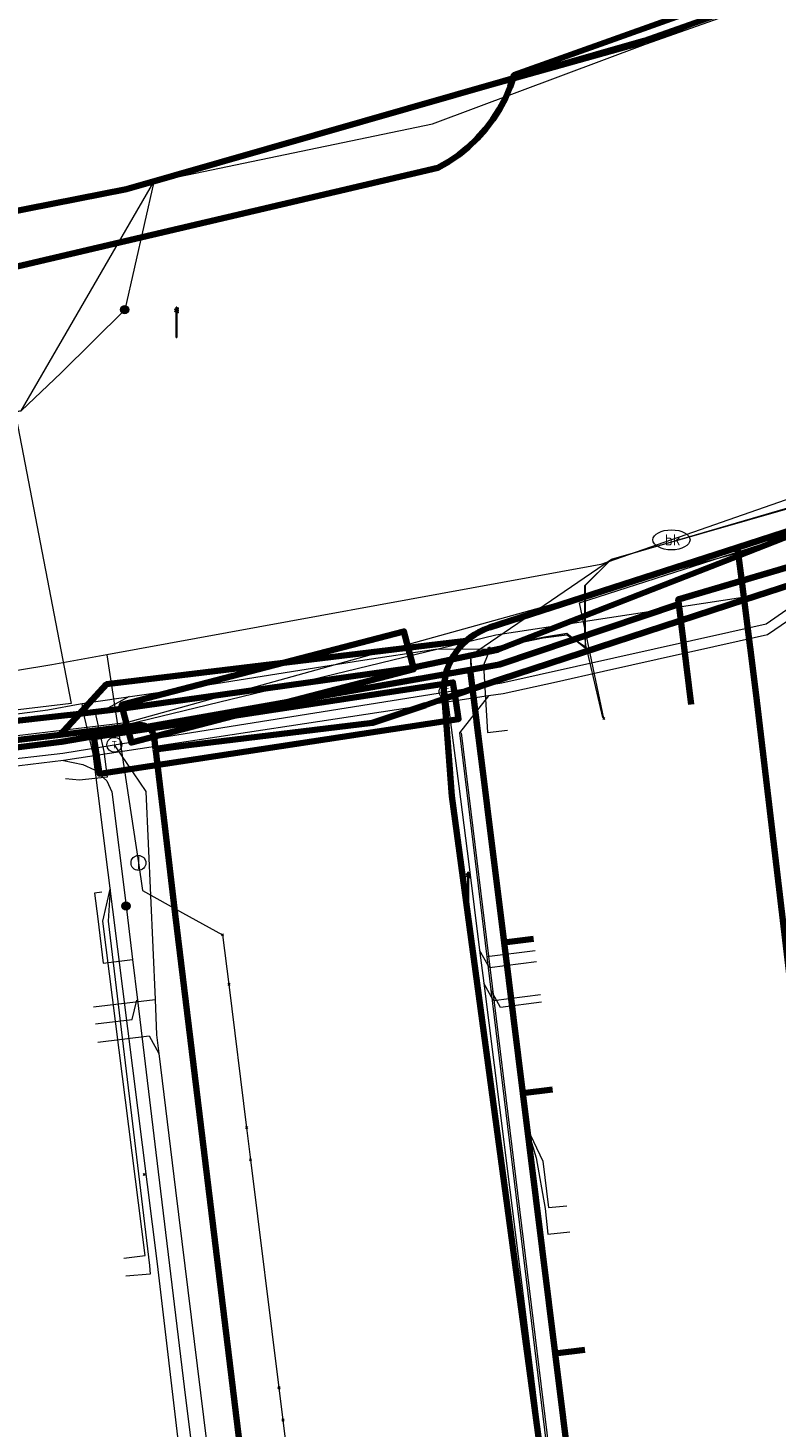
# Model space of a CAD drawing. Extents: x 152558 to 154479, y 462974 to 463683.
# Tile 82 of 256: x 152945 to 152966, y 463626 to 463663. Entities that reach past the tile are written whole.
import ezdxf
from ezdxf.enums import TextEntityAlignment as Align
from ezdxf.lldxf.tags import DXFTag

# ---------------------------------------------------------------- set-up
doc = ezdxf.new("R2010")
doc.units = 0
doc.header["$LTSCALE"] = 0.2
doc.layers.get('0').update_dxf_attribs({"linetype": 'CONTINUOUS'})
for name, color, linetype, lineweight in [('B-RO-KL-DATA_COAXIAAL_17_ZIGGO BV-G', 90, 'KL-DATA-N', 18), ('B-RO-KL-DATA_COAXIAAL_7_ZIGGO BV-G', 90, 'KL-DATA-N', 18), ('B-RO-KL-DATA_DUCT_ZIGGO BV-G', 90, 'CONTINUOUS', 100), ('B-RO-KL-DATA_EUROFIBER NEDERLAND BV-G', 90, 'KL-DATA-N', 18), ('B-RO-KL-DATA_HULPSTUK_KPN BV-S', 90, 'CONTINUOUS', 25), ('B-RO-KL-DATA_HULPSTUK_REGGEFIBER OPERATOR BV-S', 90, 'CONTINUOUS', 25), ('B-RO-KL-DATA_KABELBED_KPN BV-G', 90, 'CONTINUOUS', 100), ('B-RO-KL-DATA_KABELBED_ZIGGO BV-G', 90, 'CONTINUOUS', 100), ('B-RO-KL-DATA_MANTELBUIS_2_KPN BV-G', 90, 'CONTINUOUS', 100), ('B-RO-KL-DATA_MANTELBUIS_BETON_KPN BV-G', 90, 'CONTINUOUS', 100), ('B-RO-KL-DATA_MANTELBUIS_PVC_1_KPN BV-G', 90, 'CONTINUOUS', 100), ('B-RO-KL-DATA_MANTELBUIS_ZIGGO BV-G', 90, 'CONTINUOUS', 100), ('B-RO-KL-DATA_REGGEFIBER OPERATOR BV-G', 90, 'KL-DATA-N', 18), ('B-RO-KL-DATA_STEDIN NETBEHEER BV-G', 90, 'KL-DATA-N', 18), ('B-RO-KL-ET_LS_400 V_STEDIN NETBEHEER BV-G', 190, 'KL-LS-N', 18), ('B-RO-KL-ET_LS_GEMEENTE AMERSFOORT-S', 190, 'CONTINUOUS', 25), ('B-RO-KL-ET_LS_HULPSTUK_STEDIN NETBEHEER BV-S', 190, 'CONTINUOUS', 25), ('B-RO-KL-ET_LS_MANTELBUIS_PVC_125_STEDIN NETBEHEER BV-G', 190, 'CONTINUOUS', 100), ('B-RO-KL-ET_MS_10 KV_STEDIN NETBEHEER BV-G', 130, 'KL-MS-N', 18), ('B-RO-KL-ET_MS_HULPSTUK_STEDIN NETBEHEER BV-S', 130, 'CONTINUOUS', 25), ('B-RO-KL-GAS_LD_HULPSTUK_STEDIN NETBEHEER BV-S', 50, 'CONTINUOUS', 25), ('B-RO-KL-GAS_LD_KOPER_22_0.1 BAR_STEDIN NETBEHEER BV-G', 50, 'KL-GAS-LD-N', 18), ('B-RO-KL-GAS_LD_KOPER_28_0.1 BAR_STEDIN NETBEHEER BV-G', 50, 'KL-GAS-LD-N', 18), ('B-RO-KL-GAS_LD_PE_32_0.1 BAR_STEDIN NETBEHEER BV-G', 50, 'KL-GAS-LD-N', 18), ('B-RO-KL-GAS_LD_PVC_110_0.1 BAR_STEDIN NETBEHEER BV-G', 50, 'KL-GAS-LD-N', 18), ('B-RO-KL-GAS_LD_PVC_160_0.1 BAR_STEDIN NETBEHEER BV-G', 50, 'KL-GAS-LD-N', 18), ('B-RO-KL-GAS_LD_PVC_63_0.1 BAR_STEDIN NETBEHEER BV-G', 50, 'KL-GAS-LD-N', 18), ('B-RO-KL-WATER_100_VITENS-G', 170, 'KL-WATER-N', 18), ('B-RO-KL-WATER_150_VITENS-G', 170, 'KL-WATER-N', 18), ('B-RO-KL-WATER_HULPSTUK_VITENS-S', 170, 'CONTINUOUS', 25), ('B-RO-KL-WATER_VITENS-S', 170, 'CONTINUOUS', 25)]:
    doc.layers.add(name, color=color, linetype=linetype, lineweight=lineweight)
doc.styles.add('NLCS-ISO', font='NLCS-ISO.ttf')
tags = doc.linetypes.add('KL-DATA-N', pattern='A,4,-1,[101,NLCS.SHX,S=0.5,R=0,X=0,Y=0],-1,4,-1,["D",Standard,S=1,R=0,X=-0.25,Y=-0.5],-1.5', length=12.5).pattern_tags.tags
tags[18] = DXFTag(74, 10)
tags = doc.linetypes.add('KL-GAS-LD-N', pattern='A,4,-1,[69,NLCS.SHX,S=0.5,R=0,X=0,Y=0],-1,4,-1,["L",Standard,S=1,R=0,X=0.25,Y=-0.5],-2', length=13).pattern_tags.tags
tags[18] = DXFTag(74, 10)
tags = doc.linetypes.add('KL-LS-N', pattern='A,4,-1,[103,NLCS.SHX,S=0.75,R=0,X=0,Y=0],-1,4,-1,["L",Standard,S=1,R=0,X=0,Y=-0.5],-2', length=13).pattern_tags.tags
tags[18] = DXFTag(74, 10)
tags = doc.linetypes.add('KL-MS-N', pattern='A,4,-1,[103,NLCS.SHX,S=0.75,R=0,X=0,Y=0],-1,4,-1,["M",Standard,S=1,R=0,X=0,Y=-0.5],-2', length=13).pattern_tags.tags
tags[18] = DXFTag(74, 10)
doc.linetypes.add('KL-WATER-N', pattern='A,7,-0.5,[168,NLCS.SHX,S=0.75,R=0,X=0.75,Y=0],-2', length=9.5)

# ---------------------------------------------------------------- blocks, each defined once
blk = doc.blocks.new('SKL-WTB_HULP_T STUK-SO')
at = {"color": 0, "linetype": 'ByBlock', "lineweight": 18}
blk.add_circle((0, 0), 1, dxfattribs=at)
at = {"color": 0, "linetype": 'ByBlock', "lineweight": -2, "style": 'NLCS-ISO'}
blk.add_text('T', height=1, dxfattribs=at).set_placement((0, 0), align=Align.MIDDLE_CENTER)
at = {"color": 0, "linetype": 'ByBlock', "lineweight": 18, "style": 'NLCS-ISO', "flags": 1}
for tag, p in [('TYPE', (1.5, 0)), ('LABEL', (1.5, -1.5)), ('OMSCHRIJVING', (1.5, -3))]:
    blk.add_attdef(tag, p, '', height=1, dxfattribs=at)
blk = doc.blocks.new('SKL-WTB_HULP_MOF-SO')
at = {"linetype": 'ByBlock', "lineweight": 18}
h = blk.add_hatch(color=0, dxfattribs=at)
h.dxf.hatch_style = 1
h.paths.add_polyline_path([(-0.5625, 0, 1), (0.5625, 0, 1)])
at = {"color": 0, "linetype": 'ByBlock', "lineweight": 18}
blk.add_circle((0, 0), 0.5625, dxfattribs=at)
at = {"color": 0, "linetype": 'ByBlock', "lineweight": 18, "style": 'NLCS-ISO', "flags": 1}
for tag, p in [('TYPE', (1.5, 0)), ('LABEL', (1.5, -1.5)), ('OMSCHRIJVING', (1.5, -3))]:
    blk.add_attdef(tag, p, '', height=1, dxfattribs=at)
blk = doc.blocks.new('SKL-WTB_HULP_OVERIG-SO')
at = {"color": 0, "linetype": 'ByBlock', "lineweight": 18}
for points in [[(-0.14, 0.14), (0.14, -0.14)], [(0.14, 0.14), (-0.14, -0.14)]]:
    blk.add_lwpolyline(points, dxfattribs=at)
at = {"color": 0, "linetype": 'ByBlock', "lineweight": 18, "style": 'NLCS-ISO', "flags": 1}
for tag, p in [('TYPE', (1.5, 0)), ('LABEL', (1.5, -1.5)), ('OMSCHRIJVING', (1.5, -3))]:
    blk.add_attdef(tag, p, '', height=1, dxfattribs=at)
blk = doc.blocks.new('SKL-WTB_HULP_AFSLUITER-SO')
at = {"color": 0, "linetype": 'ByBlock', "lineweight": 18}
blk.add_lwpolyline([(0, 0.8), (0, -0.8)], dxfattribs=at)
blk.add_circle((0, 0), 1, dxfattribs=at)
at = {"color": 0, "linetype": 'ByBlock', "lineweight": 18, "style": 'NLCS-ISO', "flags": 1}
for tag, p in [('TYPE', (1.5, 0)), ('LABEL', (1.5, -1.5)), ('OMSCHRIJVING', (1.5, -3))]:
    blk.add_attdef(tag, p, '', height=1, dxfattribs=at)
blk = doc.blocks.new('SKL-WATER_BRANDKRAAN_BRANDPUT-SO')
at = {"color": 0, "linetype": 'ByBlock', "lineweight": 18}
blk.add_ellipse((0, 0), major_axis=(2.5, 0), ratio=0.54, dxfattribs=at)
at = {"color": 0, "linetype": 'ByBlock', "lineweight": 18, "style": 'NLCS-ISO'}
blk.add_text('bk', height=1.5, dxfattribs=at).set_placement((0.16, 0), align=Align.MIDDLE_CENTER)
blk = doc.blocks.new('SKL-ET_LS_MAST-SO')
for p, q in [((-0.05, 2.07), (0.05, 2.07)), ((-0.05, -2), (0.05, -2))]:
    blk.add_line(p, q)
for points in [[(-0.05, -2), (-0.05, 2.07)], [(0.05, -2), (0.05, 2.07)], [(0.18, 1.92), (0.05, 1.92)], [(0.18, 1.89), (0.05, 1.89)], [(0.18, 1.89), (0.22, 1.89), (0.22, 1.97), (0.18, 1.97), (0.18, 1.92)], [(-0.18, 1.76), (-0.22, 1.76), (-0.22, 1.84), (-0.18, 1.84), (-0.18, 1.79)], [(-0.18, 1.49), (-0.22, 1.49), (-0.22, 1.57), (-0.18, 1.57), (-0.18, 1.52)], [(-0.18, 1.79), (-0.05, 1.79)], [(-0.18, 1.76), (-0.05, 1.76)], [(-0.18, 1.52), (-0.05, 1.52)], [(-0.18, 1.49), (-0.05, 1.49)], [(0.18, 1.66), (0.05, 1.66)], [(0.18, 1.63), (0.05, 1.63)], [(0.18, 1.39), (0.05, 1.39)], [(0.18, 1.36), (0.05, 1.36)], [(0.18, 1.63), (0.22, 1.63), (0.22, 1.71), (0.18, 1.71), (0.18, 1.66)], [(0.18, 1.36), (0.22, 1.36), (0.22, 1.44), (0.18, 1.44), (0.18, 1.39)]]:
    blk.add_lwpolyline(points)

msp = doc.modelspace()

# ---------------------------------------------------------------- linework, layer by layer
at = {"layer": 'B-RO-KL-DATA_COAXIAAL_17_ZIGGO BV-G', "flags": 128}
for points in [[(153011.053, 463682.194), (153011.189, 463681.119), (153011.629, 463677.639), (153008.897, 463676.179), (153009.717, 463661.426), (153008.267, 463661.316), (153004.22, 463661.009), (153003.332, 463660.942), (153000, 463660.267), (152998.38, 463659.928), (152998.23, 463659.909), (152998.217, 463659.908), (152996.415, 463659.681), (152995.094, 463659.083), (152984.568, 463655.317), (152975.72, 463652.151), (152972.679, 463651.063), (152968.327, 463649.609), (152966.015, 463648.83), (152962.903, 463647.914), (152962.919, 463647.786), (152958.083, 463646.156), (152957.295, 463646.017), (152958.209, 463638.659), (152958.715, 463634.592), (152960.459, 463620.56), (152961.346, 463613.421), (152962.203, 463606.528), (152962.349, 463605.357), (152963.076, 463599.512), (152963.811, 463593.603), (152964.698, 463586.465), (152965.197, 463582.452), (152965.584, 463582.502), (152965.709, 463581.447), (152966.125, 463577.946), (152966.94, 463571.081), (152967.309, 463567.969), (152968.28, 463559.786), (152968.292, 463559.686), (152968.453, 463558.482), (152968.73, 463557.3), (152969.01, 463556.1), (152969.406, 463554.933), (152969.806, 463553.755), (152970.32, 463552.621), (152970.836, 463551.483), (152971.463, 463550.401), (152972.02, 463549.439), (152972.514, 463549.749)], [(152874.295, 463649.959), (152874.931, 463646.026), (152891.179, 463648.179), (152899.301, 463649.256), (152899.33, 463649.26), (152899.637, 463649.3), (152899.981, 463649.346), (152900.097, 463649.522), (152900.129, 463649.571), (152900.328, 463649.873), (152904.66, 463650.407), (152906.913, 463650.916), (152911.086, 463651.384), (152913.255, 463651.867), (152914.728, 463652.195), (152923.992, 463654.24), (152948.021, 463658.978), (152961.979, 463662.978), (152984.176, 463670.825), (152993.645, 463674.98), (152995.289, 463678.111), (153000, 463679.088), (153007.557, 463680.656), (153011.189, 463681.119), (153011.629, 463677.639), (153023.54, 463678.34), (153024.868, 463678.4), (153026.197, 463678.426), (153027.526, 463678.416), (153028.855, 463678.37), (153030.182, 463678.289), (153032.738, 463678.095)], [(152874.295, 463649.959), (152874.931, 463646.026), (152891.179, 463648.179), (152899.301, 463649.256), (152899.33, 463649.26), (152899.637, 463649.3), (152899.981, 463649.346), (152900.097, 463649.522), (152900.129, 463649.571), (152900.328, 463649.873), (152904.66, 463650.407), (152906.913, 463650.916), (152911.086, 463651.384), (152913.255, 463651.867), (152914.728, 463652.195), (152923.992, 463654.24), (152948.021, 463658.978), (152961.979, 463662.978), (152984.176, 463670.825), (152993.645, 463674.98), (152995.289, 463678.111), (153000, 463679.088), (153007.557, 463680.656), (153011.189, 463681.119), (153011.629, 463677.639), (153023.54, 463678.34), (153024.868, 463678.4), (153026.197, 463678.426), (153027.526, 463678.416), (153028.855, 463678.37), (153030.182, 463678.289), (153032.738, 463678.095)]]:
    msp.add_lwpolyline(points, dxfattribs=at)
at = {"layer": 'B-RO-KL-DATA_COAXIAAL_7_ZIGGO BV-G', "flags": 128}
for points in [[(153006.287, 463637.496), (153006.264, 463637.685), (153005.852, 463640.957), (153004.314, 463653.152), (153003.381, 463660.555), (153003.332, 463660.942), (153000, 463660.267), (152998.38, 463659.928), (152998.23, 463659.909), (152998.217, 463659.908), (152996.415, 463659.681), (152995.094, 463659.083), (152984.568, 463655.317), (152975.72, 463652.151), (152972.679, 463651.063), (152968.327, 463649.609), (152966.015, 463648.83), (152962.903, 463647.914), (152962.919, 463647.786), (152958.083, 463646.156), (152957.295, 463646.017), (152958.209, 463638.659), (152959.003, 463638.758)], [(152972.514, 463549.749), (152972.02, 463549.439), (152971.463, 463550.401), (152970.836, 463551.483), (152970.32, 463552.621), (152969.806, 463553.755), (152969.406, 463554.933), (152969.01, 463556.1), (152968.73, 463557.3), (152968.453, 463558.482), (152968.292, 463559.686), (152968.28, 463559.786), (152967.309, 463567.969), (152966.94, 463571.081), (152966.125, 463577.946), (152965.709, 463581.447), (152965.584, 463582.502), (152965.197, 463582.452), (152964.698, 463586.465), (152963.811, 463593.603), (152963.076, 463599.512), (152962.349, 463605.357), (152962.203, 463606.528), (152961.346, 463613.421), (152960.459, 463620.56), (152959.587, 463627.576), (152960.381, 463627.674)]]:
    msp.add_lwpolyline(points, dxfattribs=at)
at = {"layer": 'B-RO-KL-DATA_DUCT_ZIGGO BV-G', "flags": 128}
for points in [[(152907.922, 463639.283), (152914.567, 463640.147), (152916.011, 463640.335), (152916.057, 463640.341), (152918.17, 463640.616), (152930.858, 463642.256), (152935.839, 463642.812), (152937.402, 463642.39), (152942.661, 463643.025), (152943.883, 463643.778), (152946.264, 463644.067), (152947.828, 463644.343), (152957.295, 463646.017), (152958.083, 463646.156), (152962.919, 463647.786), (152962.903, 463647.914), (152966.015, 463648.83), (152968.327, 463649.609), (152972.679, 463651.063), (152975.72, 463652.151), (152984.568, 463655.317), (152995.094, 463659.083)], [(152907.922, 463639.283), (152914.567, 463640.147), (152916.011, 463640.335), (152916.057, 463640.341), (152918.17, 463640.616), (152930.858, 463642.256), (152935.839, 463642.812), (152937.402, 463642.39), (152942.661, 463643.025), (152943.883, 463643.778), (152946.264, 463644.067), (152947.828, 463644.343), (152957.295, 463646.017), (152958.083, 463646.156), (152962.919, 463647.786), (152962.903, 463647.914), (152966.015, 463648.83), (152968.327, 463649.609), (152972.679, 463651.063), (152975.72, 463652.151), (152984.568, 463655.317), (152995.094, 463659.083)], [(152995.094, 463659.083), (152984.568, 463655.317), (152975.72, 463652.151), (152972.679, 463651.063), (152968.327, 463649.609), (152966.015, 463648.83), (152962.903, 463647.914), (152962.919, 463647.786), (152958.083, 463646.156), (152957.295, 463646.017), (152947.828, 463644.343), (152946.264, 463644.067), (152943.883, 463643.778), (152942.661, 463643.025), (152937.402, 463642.39), (152935.839, 463642.812), (152930.858, 463642.256), (152918.17, 463640.616), (152916.057, 463640.341), (152916.011, 463640.335), (152914.567, 463640.147), (152907.922, 463639.283)], [(152913.148, 463652.821), (152913.255, 463651.867), (152914.567, 463640.147), (152916.011, 463640.335), (152916.057, 463640.341), (152918.17, 463640.616), (152930.858, 463642.256), (152935.839, 463642.812), (152937.402, 463642.39), (152942.661, 463643.025), (152943.883, 463643.778), (152946.264, 463644.067), (152947.828, 463644.343), (152957.295, 463646.017), (152958.083, 463646.156), (152962.919, 463647.786), (152962.903, 463647.914), (152966.015, 463648.83), (152968.327, 463649.609), (152972.679, 463651.063), (152975.72, 463652.151), (152984.568, 463655.317), (152995.094, 463659.083)], [(152995.094, 463659.083), (152984.568, 463655.317), (152975.72, 463652.151), (152972.679, 463651.063), (152968.327, 463649.609), (152966.015, 463648.83), (152962.903, 463647.914), (152962.919, 463647.786), (152958.083, 463646.156), (152957.295, 463646.017), (152947.828, 463644.343), (152946.264, 463644.067), (152943.883, 463643.778)], [(152995.094, 463659.083), (152984.568, 463655.317), (152975.72, 463652.151), (152972.679, 463651.063), (152968.327, 463649.609), (152966.015, 463648.83), (152962.903, 463647.914), (152962.919, 463647.786), (152958.083, 463646.156), (152957.295, 463646.017), (152947.828, 463644.343), (152946.264, 463644.067), (152943.883, 463643.778)], [(152995.094, 463659.083), (152984.568, 463655.317), (152975.72, 463652.151), (152972.679, 463651.063), (152968.327, 463649.609), (152966.015, 463648.83), (152962.903, 463647.914), (152962.919, 463647.786), (152958.083, 463646.156), (152957.295, 463646.017), (152947.828, 463644.343), (152946.264, 463644.067), (152943.883, 463643.778)], [(152995.094, 463659.083), (152984.568, 463655.317), (152975.72, 463652.151), (152972.679, 463651.063), (152968.327, 463649.609), (152966.015, 463648.83), (152962.903, 463647.914), (152962.919, 463647.786), (152958.083, 463646.156), (152957.295, 463646.017), (152947.828, 463644.343), (152946.264, 463644.067), (152943.883, 463643.778)], [(152995.094, 463659.083), (152984.568, 463655.317), (152975.72, 463652.151), (152972.679, 463651.063), (152968.327, 463649.609), (152966.015, 463648.83), (152962.903, 463647.914), (152962.919, 463647.786), (152958.083, 463646.156), (152957.295, 463646.017), (152947.828, 463644.343), (152946.264, 463644.067), (152943.883, 463643.778)], [(152995.094, 463659.083), (152984.568, 463655.317), (152975.72, 463652.151), (152972.679, 463651.063), (152968.327, 463649.609), (152966.015, 463648.83), (152962.903, 463647.914), (152962.919, 463647.786), (152958.083, 463646.156), (152957.295, 463646.017), (152947.828, 463644.343), (152946.264, 463644.067), (152943.883, 463643.778)], [(152995.094, 463659.083), (152984.568, 463655.317), (152975.72, 463652.151), (152972.679, 463651.063), (152968.327, 463649.609), (152966.015, 463648.83), (152962.903, 463647.914), (152962.919, 463647.786), (152958.083, 463646.156), (152957.295, 463646.017), (152947.828, 463644.343), (152946.264, 463644.067), (152943.883, 463643.778)]]:
    msp.add_lwpolyline(points, dxfattribs=at)
at = {"layer": 'B-RO-KL-DATA_EUROFIBER NEDERLAND BV-G', "flags": 128}
msp.add_lwpolyline([(153121.5, 463384.9), (153118.7, 463385.3), (153112.3, 463387), (153111.1, 463387.4), (153110.2, 463388.1), (153110.6, 463390.3), (153112.1, 463396.3), (153113.1, 463402.8), (153113.3, 463406.2), (153112.9, 463407.3), (153112.9, 463413.6), (153112, 463421.3), (153109.9, 463428.3), (153107.1, 463435.7), (153103.8, 463442.4), (153099.1, 463449.1), (153096, 463452.3), (153095, 463454.7), (153091.2, 463458.4), (153090.7, 463459.4), (153088.4, 463461), (153067.9, 463474.2), (153053.1, 463483.3), (153038.5, 463492.6), (153043.8, 463501), (153043.8, 463501.4), (153037.9, 463505.5), (153029.7, 463510.5), (153009.1, 463523.3), (153002.1, 463528), (152977.7, 463543.5), (152974.3, 463546.2), (152971.2, 463550.5), (152969, 463555.7), (152968.3, 463559.4), (152966.8, 463570.2), (152964.1, 463591.5), (152962.6, 463604.2), (152960.9, 463617.6), (152960.6, 463619.3), (152959.2, 463630.8), (152957.4, 463644.6), (152957.3, 463646.4), (152961.1, 463649), (152966, 463650.4), (152979, 463654.6), (152994.9, 463659.6), (152998.1, 463658.9), (153005.8, 463659.7), (153008.3, 463661), (153013.2, 463661.1), (153014.8, 463661.3), (153017.6, 463662.4), (153026.3, 463662.8), (153030.7, 463662.6), (153037.6, 463661.8), (153046.8, 463660.4), (153057.3, 463657.7), (153068.9, 463653.5), (153083.7, 463647.9), (153094.5, 463643.5), (153097.3, 463642.9), (153103.9, 463640.4), (153111.5, 463636.9), (153126.6, 463631.2), (153152.7, 463621), (153154.4, 463620.5), (153156.3, 463619.7), (153157.9, 463618.3), (153158.4, 463617.1), (153158, 463614.3), (153158, 463614), (153158.3, 463613.7), (153163.5, 463612.2), (153164.6, 463612.6), (153165.6, 463614.8), (153167, 463615.6), (153168.6, 463615.3), (153187.9, 463610), (153271.4, 463587.6), (153289.4, 463583), (153318.1, 463575.1), (153319.2, 463574.9), (153319.4, 463573.8), (153318.8, 463570), (153319.2, 463569.4), (153320, 463569.1), (153326.4, 463567.3), (153327, 463568.4), (153327.6, 463571.1), (153329, 463572.2), (153329.4, 463572.2), (153356.9, 463564.7), (153365.6, 463562.5), (153366, 463562.5), (153368.7, 463561.9), (153371.2, 463561), (153372.2, 463560.9), (153381.9, 463558.3), (153386.8, 463556.9), (153429.8, 463545.3), (153435.7, 463543.5), (153486.6, 463529.8), (153500.6, 463525.9), (153520.2, 463521), (153578.3, 463505.3), (153611.1, 463496.7), (153617.8, 463494.8), (153679.4, 463478.2), (153685.9, 463476.3), (153687.1, 463475), (153687.5, 463473.8), (153686.8, 463471.6), (153686.4, 463469.8), (153686.8, 463469.3), (153687.4, 463470.1), (153687.5, 463472.1), (153692.084, 463495.773)], dxfattribs=at)
at = {"layer": 'B-RO-KL-DATA_KABELBED_KPN BV-G', "flags": 128}
for points in [[(152940.27, 463655.772), (152956.416, 463659.552), (152956.706, 463659.717), (152956.982, 463659.905), (152957.242, 463660.115), (152957.483, 463660.345), (152957.706, 463660.594), (152957.907, 463660.86), (152958.087, 463661.142), (152958.242, 463661.437), (152958.374, 463661.744), (152958.48, 463662.06), (152983.917, 463671.145), (152986.085, 463672.174), (152992.281, 463659.005)], [(153000.013, 463660.327), (152998.997, 463660.103), (152998.064, 463659.897), (152992.445, 463658.656), (152990.094, 463658.137), (152980.99, 463654.982), (152976.4, 463653.378), (152974.034, 463652.551), (152968.34, 463650.561), (152967.939, 463650.421), (152967.924, 463650.415), (152964.534, 463649.091), (152958.033, 463646.552), (152956.785, 463646.29), (152955.673, 463646.057), (152947.866, 463644.965), (152946.756, 463644.831), (152946.178, 463644.761), (152931.866, 463643.165), (152916.002, 463640.765), (152885.206, 463637.154), (152872.732, 463635.523), (152854.657, 463633.161), (152851.882, 463632.793)], [(152992.281, 463659.004), (152991.161, 463658.61), (152990.055, 463658.22), (152974.027, 463652.567), (152972.618, 463652.07), (152972.291, 463651.955), (152968.584, 463650.647), (152968.34, 463650.561), (152967.939, 463650.42), (152967.924, 463650.415), (152964.505, 463649.313)], [(152992.775, 463657.954), (152990.566, 463657.143), (152976.95, 463652.206), (152974.595, 463651.352), (152968.539, 463649.156), (152964.684, 463647.898), (152958.132, 463645.759), (152956.598, 463645.238), (152956.087, 463645.064), (152954.661, 463644.581), (152949.696, 463643.979), (152948.804, 463643.869)], [(152964.505, 463649.313), (152957.809, 463647.154), (152957.673, 463647.104), (152957.541, 463647.043), (152957.415, 463646.971), (152957.295, 463646.889), (152957.182, 463646.797)], [(152965.003, 463645.332), (152964.684, 463647.898), (152964.612, 463648.475), (152964.534, 463649.091), (152964.506, 463649.313)], [(152957.182, 463646.797), (152956.416, 463646.705), (152949.213, 463645.834), (152947.483, 463645.624), (152946.91, 463644.998), (152946.756, 463644.831), (152946.235, 463644.264)], [(152947.482, 463645.625), (152956.416, 463646.705)], [(152957.182, 463646.797), (152957.088, 463646.708), (152957.001, 463646.612), (152956.921, 463646.51), (152956.849, 463646.403), (152956.785, 463646.29), (152956.725, 463646.164), (152956.675, 463646.033), (152956.636, 463645.898), (152956.608, 463645.761), (152956.591, 463645.623), (152956.585, 463645.483), (152956.59, 463645.343), (152956.598, 463645.238), (152956.793, 463642.605), (152964.899, 463582.692)], [(152955.673, 463646.057), (152947.866, 463644.965)], [(152966.512, 463632.657), (152965.003, 463645.332)], [(152946.235, 463644.263), (152948.347, 463644.521), (152948.38, 463644.524), (152948.412, 463644.523), (152948.445, 463644.52), (152948.477, 463644.514), (152948.508, 463644.505), (152948.539, 463644.494), (152948.568, 463644.48), (152948.597, 463644.463), (152948.623, 463644.444), (152948.648, 463644.423), (152948.671, 463644.399), (152948.692, 463644.374), (152948.71, 463644.347), (152948.726, 463644.319), (152948.74, 463644.289), (152948.751, 463644.258), (152948.759, 463644.226), (152948.764, 463644.194), (152948.804, 463643.869)], [(152949.696, 463643.979), (152954.658, 463644.58)], [(152930.826, 463642.318), (152930.826, 463642.318), (152937.895, 463643.224), (152939.377, 463643.432), (152946.235, 463644.263)], [(152953.447, 463593.907), (152953.447, 463593.907), (152953.645, 463594.064), (152953.828, 463594.238), (152953.995, 463594.428), (152954.144, 463594.632), (152954.275, 463594.848), (152954.386, 463595.075), (152954.476, 463595.311), (152954.545, 463595.554), (152954.593, 463595.802), (152954.617, 463596.054), (152954.62, 463596.306), (152954.6, 463596.558), (152952.121, 463616.511), (152949.338, 463639.421), (152949.057, 463641.798), (152948.893, 463643.147), (152948.81, 463643.83), (152948.805, 463643.869)]]:
    msp.add_lwpolyline(points, dxfattribs=at)
at = {"layer": 'B-RO-KL-DATA_KABELBED_ZIGGO BV-G', "flags": 128}
for points in [[(152913.255, 463651.867), (152923.992, 463654.24), (152948.021, 463658.978), (152961.979, 463662.978), (152984.176, 463670.825), (152993.645, 463674.98), (152995.289, 463678.111), (153007.557, 463680.656), (153011.189, 463681.119)], [(152966.015, 463648.83), (152962.903, 463647.914), (152962.919, 463647.786)], [(152957.295, 463646.017), (152958.083, 463646.156), (152962.919, 463647.786)], [(152962.919, 463647.786), (152963.256, 463645.081)], [(152947.828, 463644.343), (152957.295, 463646.017)], [(152958.209, 463638.659), (152957.295, 463646.017)], [(152942.661, 463643.025), (152943.883, 463643.778), (152946.264, 463644.067), (152947.828, 463644.343)], [(152959.003, 463638.758), (152958.209, 463638.659)], [(152958.715, 463634.592), (152958.209, 463638.659)], [(152958.715, 463634.592), (152959.509, 463634.69)], [(152959.587, 463627.576), (152958.715, 463634.592)], [(152959.587, 463627.576), (152960.381, 463627.674)], [(152960.459, 463620.56), (152959.587, 463627.576)]]:
    msp.add_lwpolyline(points, dxfattribs=at)
at = {"layer": 'B-RO-KL-DATA_MANTELBUIS_2_KPN BV-G', "flags": 128}
msp.add_lwpolyline([(152947.482, 463645.625), (152956.416, 463646.705)], dxfattribs=at)
at = {"layer": 'B-RO-KL-DATA_MANTELBUIS_BETON_KPN BV-G', "flags": 128}
msp.add_lwpolyline([(152955.673, 463646.057), (152947.866, 463644.965)], dxfattribs=at)
at = {"layer": 'B-RO-KL-DATA_MANTELBUIS_PVC_1_KPN BV-G', "flags": 128}
for points in [[(152947.482, 463645.625), (152956.416, 463646.705)], [(152949.696, 463643.979), (152954.658, 463644.58)]]:
    msp.add_lwpolyline(points, dxfattribs=at)
at = {"layer": 'B-RO-KL-DATA_MANTELBUIS_ZIGGO BV-G', "flags": 128}
msp.add_lwpolyline([(152948.319, 463644.43), (152955.911, 463645.772)], dxfattribs=at)
at = {"layer": 'B-RO-KL-DATA_REGGEFIBER OPERATOR BV-G', "flags": 128}
for points in [[(153140, 463381), (153138.4, 463380.7), (153121.4, 463384.1), (153118.7, 463385.3), (153117.1, 463385.7), (153112.3, 463387), (153111.1, 463387.4), (153110.2, 463388.1), (153110.6, 463390.3), (153112.1, 463396.3), (153112.9, 463401.5), (153113.1, 463402.8), (153113.3, 463406.2), (153112.9, 463407.3), (153112.9, 463411.3), (153112.9, 463413.6), (153112, 463421.3), (153109.9, 463428.3), (153107.4, 463434.8), (153107.1, 463435.7), (153103.8, 463442.4), (153103.5, 463442.9), (153099.1, 463449.1), (153096.6, 463452.6), (153095, 463454.7), (153092.7, 463456.9), (153091.2, 463458.4), (153090.7, 463459.4), (153088.4, 463461), (153082.5, 463464.8), (153082.1, 463465.1), (153076.7, 463468.6), (153069.4, 463473.2), (153067.6, 463473.8), (153060.6, 463478.7), (153053.1, 463483.3), (153044.5, 463488.8), (153038.5, 463492.6), (153038.9, 463493.3), (153043.2, 463500), (153043.8, 463501), (153043.8, 463501.4), (153040.5, 463503.7), (153037.9, 463505.5), (153029.7, 463510.5), (153009.1, 463523.3), (153002.1, 463528), (152991.4, 463534.8), (152977.7, 463543.5), (152974.3, 463546.2), (152971.2, 463550.5), (152969, 463555.7), (152968.3, 463559.4), (152966.8, 463570.2), (152966.5, 463572.7), (152966, 463577), (152965.4, 463581.3), (152964.9, 463585.6), (152964.4, 463589.9), (152964.1, 463591.5), (152962.6, 463604.2), (152960.7, 463618.5), (152960.6, 463619.3), (152959.1, 463631.7), (152958.8, 463633.6), (152957.4, 463644.6), (152957.4, 463645.5), (152957.3, 463646.4), (152957.8, 463646.6), (152959.3, 463646.9), (152959.9, 463647), (152960.4, 463646.6), (152960.4, 463646.9), (152960.4, 463648.3), (152961.1, 463649), (152966, 463650.4), (152979, 463654.6), (152994.9, 463659.6), (152996, 463659.4), (152998.1, 463658.9), (153003.5, 463659.5), (153005.8, 463659.7), (153008.3, 463661), (153013.2, 463661.1), (153014.8, 463661.3), (153017.6, 463662.4), (153026.3, 463662.8), (153030.8, 463662.5), (153037.6, 463661.8), (153046.8, 463660.4), (153057.3, 463657.7), (153063.3, 463655.5), (153083.7, 463647.9), (153094.5, 463643.5), (153096.2, 463643.1), (153097.3, 463642.9), (153098.1, 463642.6), (153103.9, 463640.4), (153106.4, 463639.2), (153113, 463636.4), (153130.3, 463629.7), (153146.5, 463623.4), (153152.7, 463621), (153154.4, 463620.5), (153156.3, 463619.7), (153156.6, 463619.4), (153157.9, 463618.3), (153158.4, 463617.1), (153158, 463614.3), (153158, 463614), (153158.3, 463613.7), (153163.5, 463612.2), (153164.6, 463612.6), (153165.6, 463614.8), (153167, 463615.6), (153168.6, 463615.3), (153187.9, 463610), (153209.5, 463604.2), (153244.2, 463594.8), (153247.7, 463593.9), (153272.9, 463587.2), (153287.4, 463583.5), (153310.9, 463577.1), (153318.1, 463575.1), (153319.2, 463574.9), (153319.4, 463573.8), (153319, 463571.1), (153318.8, 463570), (153319.2, 463569.4), (153320, 463569.1), (153325.9, 463567.4), (153326.4, 463567.3), (153326.7, 463567.9), (153327, 463568.4), (153327.6, 463571.1), (153329, 463572.2), (153329.4, 463572.2), (153331.9, 463571.6), (153353.8, 463565.6), (153365.6, 463562.5), (153366, 463562.5), (153368.7, 463561.9), (153371.2, 463561), (153372.2, 463560.9), (153381.9, 463558.3), (153386.8, 463556.9), (153387.6, 463556.7), (153411.5, 463550.2), (153432.6, 463544.5), (153435.7, 463543.5), (153444.9, 463541), (153459.6, 463537.1), (153486.6, 463529.8), (153494.7, 463527.5), (153500.6, 463525.9), (153520.2, 463521), (153536.3, 463516.6), (153578.3, 463505.3), (153611.1, 463496.7), (153617.8, 463494.8), (153629.3, 463491.7), (153642.5, 463488.1), (153659.8, 463483.5), (153679.4, 463478.2), (153685.9, 463476.3), (153687.1, 463475), (153687.5, 463473.8), (153686.8, 463471.8), (153686.8, 463471.6), (153686.4, 463469.8), (153686.8, 463469.3), (153687.4, 463470.1), (153687.5, 463472.1), (153692.127, 463495.761)], [(152960.424, 463646.613), (152960.382, 463646.919), (152960.387, 463648.292), (152961.093, 463648.992), (152966.016, 463650.43), (152979.009, 463654.613), (152994.903, 463659.601), (152995.976, 463659.401), (152998.14, 463658.941), (153003.532, 463659.463), (153005.83, 463659.668), (153008.27, 463660.96), (153013.193, 463661.138), (153014.831, 463661.305), (153017.634, 463662.448), (153025.807, 463662.758), (153030.781, 463662.546), (153037.643, 463661.815), (153046.75, 463660.369), (153057.305, 463657.727), (153063.331, 463655.537), (153083.706, 463647.908), (153094.482, 463643.49), (153096.195, 463643.148), (153097.349, 463642.934), (153098.13, 463642.589), (153103.892, 463640.37), (153106.377, 463639.166), (153113.02, 463636.364), (153130.264, 463629.722), (153146.511, 463623.357), (153152.661, 463620.953), (153154.379, 463620.501), (153156.348, 463619.651), (153156.645, 463619.428), (153157.921, 463618.302), (153158.37, 463617.084), (153157.95, 463614.251), (153157.964, 463613.964), (153158.254, 463613.73), (153163.497, 463612.211), (153164.556, 463612.642), (153165.61, 463614.792), (153166.976, 463615.553), (153168.62, 463615.346), (153187.887, 463609.995), (153209.539, 463604.216), (153244.237, 463594.807), (153247.694, 463593.874), (153272.928, 463587.202), (153287.371, 463583.473), (153310.915, 463577.068), (153318.147, 463575.14), (153319.16, 463574.891), (153319.36, 463573.785), (153318.965, 463571.075), (153318.834, 463569.999), (153319.216, 463569.358), (153320.047, 463569.065), (153325.92, 463567.433), (153326.396, 463567.308)], [(152960.9, 463644.7), (152960.244, 463647.822), (152996.466, 463659.476), (152998.079, 463659.838), (153003.467, 463660.23), (153005.488, 463660.929), (153005.682, 463659.653), (153005.707, 463658.262), (153007.773, 463641.432), (153005.965, 463641.073), (153005.829, 463640.57), (153006.408, 463635.779), (153006.803, 463632.857), (153007.245, 463629.235), (153007.842, 463624.557), (153009.03, 463615.396), (153009.532, 463610.613), (153009.944, 463607.588), (153010.666, 463601.978), (153011.046, 463599.027), (153011.63, 463594.006), (153012.471, 463588.287), (153013.537, 463584.021), (153015.386, 463580.613), (153017.476, 463578.027), (153020.813, 463575.435), (153027.909, 463570.84), (153029.189, 463569.989), (153035.35, 463565.969), (153037.701, 463564.496), (153041.939, 463561.799), (153049.527, 463556.978), (153050.535, 463556.346), (153054.709, 463553.64), (153057.639, 463551.962), (153059.329, 463551.23), (153061.443, 463550.507)], [(152960.424, 463646.613), (152960.382, 463646.919), (152960.387, 463648.292), (152961.093, 463648.992), (152966.016, 463650.43), (152979.009, 463654.613), (152994.903, 463659.601), (152995.603, 463659.374), (152995.976, 463658.783), (152997.01, 463652.233)], [(152960.424, 463646.613), (152959.897, 463646.957), (152959.262, 463646.877), (152957.828, 463646.577), (152957.299, 463646.387), (152957.354, 463645.527), (152957.398, 463644.645), (152958.826, 463633.647), (152959.092, 463631.667), (152960.644, 463619.272), (152960.746, 463618.471), (152962.583, 463604.236), (152964.096, 463591.499), (152964.351, 463589.928), (152964.899, 463585.61), (152965.446, 463581.291), (152965.992, 463576.972), (152966.535, 463572.653), (152966.777, 463570.164), (152968.308, 463559.369), (152968.974, 463555.675), (152971.237, 463550.549), (152974.254, 463546.231), (152977.663, 463543.488), (152991.393, 463534.846), (153002.111, 463527.984), (153009.137, 463523.34), (153029.734, 463510.532), (153037.876, 463505.538), (153040.549, 463503.712), (153043.816, 463501.433), (153043.799, 463500.984), (153043.17, 463500.021), (153038.898, 463493.345), (153038.527, 463492.579), (153044.515, 463488.807), (153053.101, 463483.318), (153060.608, 463478.69), (153067.645, 463473.797), (153069.423, 463473.25), (153076.664, 463468.585), (153082.125, 463465.084)], [(152957.828, 463646.577), (152959.262, 463646.877), (152959.897, 463646.957), (152960.424, 463646.613)], [(152946.824, 463645.103), (152949.424, 463645.486), (152954.333, 463646.267), (152956.354, 463646.57), (152957.828, 463646.577)], [(152957.828, 463646.577), (152957.299, 463646.387), (152957.354, 463645.527), (152957.398, 463644.645), (152958.826, 463633.647), (152959.092, 463631.667)], [(152957.828, 463646.577), (152957.647, 463646.138), (152957.763, 463644.321), (152958.3, 463644.39)], [(152960.424, 463646.613), (152960.859, 463644.729)], [(152960.424, 463646.613), (152960.859, 463644.729)], [(152837.121, 463582.677), (152836.798, 463583.252), (152836.398, 463585.087), (152835.925, 463587.779), (152833.47, 463607.59), (152831.745, 463620.246), (152831.429, 463623.646), (152831.24, 463626.794), (152831.469, 463627.998), (152832.079, 463628.999), (152833.636, 463629.73), (152835.954, 463630.023), (152851.223, 463631.823), (152876.49, 463634.983), (152881.3, 463635.599), (152886.11, 463636.214), (152890.92, 463636.829), (152895.73, 463637.443), (152915.148, 463639.86), (152916.971, 463640.1), (152924.964, 463641.176), (152927.2, 463641.491), (152931.901, 463642.044), (152935.957, 463642.661), (152936.453, 463643.237), (152937.768, 463644.134), (152940.416, 463644.707), (152942.28, 463644.795), (152943.173, 463644.583), (152945.9, 463644.938), (152946.769, 463645.095), (152946.824, 463645.103)], [(152881.04, 463585.246), (152881.617, 463585.319), (152891.095, 463586.549), (152899.573, 463587.652), (152901.028, 463587.834), (152901.533, 463587.941), (152911.141, 463589.134), (152919.623, 463590.384), (152921.09, 463590.493), (152921.829, 463590.591), (152931.054, 463591.77), (152931.979, 463591.955), (152933.884, 463592.193), (152936.607, 463592.485), (152950.029, 463594.097), (152952.619, 463594.572), (152953.094, 463595.089), (152952.104, 463602.364), (152950.083, 463619.585), (152948.853, 463629.986), (152947.118, 463643.761), (152946.854, 463644.898), (152946.824, 463645.103)], [(152948.097, 463645.29), (152947.321, 463644.873), (152947.173, 463644.851), (152947.414, 463643.814), (152947.503, 463643.115), (152946.754, 463643.04), (152946.38, 463643.07)], [(152947.947, 463630.145), (152948.522, 463630.217), (152947.386, 463639.238), (152947.58, 463640.096)], [(152947.58, 463640.096), (152947.525, 463639.237), (152948.643, 463629.948), (152948.662, 463629.713), (152948.006, 463629.657)], [(152958.826, 463633.647), (152959.072, 463632.854), (152959.316, 463631.487), (152959.388, 463630.795), (152959.984, 463630.853)], [(152958.826, 463633.647), (152959.253, 463632.761), (152959.407, 463631.506), (152959.897, 463631.557)], [(152959.092, 463631.667), (152960.644, 463619.272), (152960.746, 463618.471), (152962.583, 463604.236), (152964.096, 463591.499), (152964.351, 463589.928), (152964.899, 463585.61), (152965.446, 463581.291), (152965.992, 463576.972), (152966.535, 463572.653), (152966.777, 463570.164), (152968.308, 463559.369), (152968.974, 463555.675), (152971.237, 463550.549), (152974.254, 463546.231), (152977.663, 463543.488), (152991.393, 463534.846), (153002.111, 463527.984), (153009.137, 463523.34), (153029.734, 463510.532), (153037.876, 463505.538), (153038.407, 463505.176)]]:
    msp.add_lwpolyline(points, dxfattribs=at)
at = {"layer": 'B-RO-KL-DATA_STEDIN NETBEHEER BV-G', "flags": 128}
for points in [[(153030.251, 463677.736), (153027.295, 463677.946), (153026.852, 463673.491), (153026.72, 463668.826), (153026.121, 463664.048), (153025.812, 463663.481), (153008.144, 463662.209), (152990.266, 463657.777), (152968.069, 463650.151), (152948.014, 463644.582), (152930.302, 463642.495), (152832.527, 463630.039), (152823.319, 463628.727), (152799, 463625.545), (152775.186, 463622.63), (152763.47, 463621.018), (152712.314, 463614.224), (152706.201, 463613.227), (152674.096, 463609.016), (152638.04, 463604.384), (152619.28, 463602.203)], [(152729.539, 463624.716), (152729.601, 463624.673), (152742.312, 463626.394), (152853.984, 463640.579), (152945.18, 463653.001), (152948.763, 463659.177), (152956.273, 463660.744), (152962.022, 463662.888), (152984.145, 463670.702), (152990.003, 463673.778), (152991.679, 463674.471)], [(152989.105, 463658.577), (152965.178, 463648.045), (152957.985, 463646.95), (152948.02, 463644.533), (152930.308, 463642.445), (152835.902, 463630.421), (152835.677, 463630.299), (152835.357, 463630.015), (152835.12, 463629.647), (152834.899, 463629.171), (152834.645, 463628.802), (152834.424, 463628.579), (152834.138, 463628.46)]]:
    msp.add_lwpolyline(points, dxfattribs=at)
at = {"layer": 'B-RO-KL-ET_LS_400 V_STEDIN NETBEHEER BV-G', "flags": 128}
for points in [[(152992.385, 463658.146), (152990.523, 463657.234), (152986.282, 463655.676), (152978.82, 463652.934), (152974.224, 463651.246), (152972.562, 463650.635), (152968.541, 463649.157), (152965.314, 463646.954), (152960.891, 463645.967), (152959.616, 463645.682), (152958.182, 463645.362), (152957.786, 463645.312)], [(152957.786, 463645.312), (152946.325, 463643.57), (152944.835, 463643.386), (152942.911, 463643.148), (152939.542, 463642.731), (152939.469, 463642.722), (152931.283, 463641.71), (152929.622, 463641.501), (152927.933, 463641.283), (152927.641, 463641.245), (152925.655, 463640.99)], [(152957.786, 463645.312), (152957.003, 463644.311), (152957.741, 463638.273), (152957.85, 463637.38), (152959.391, 463624.771), (152959.464, 463624.175), (152961.058, 463611.13), (152961.191, 463610.038), (152962.769, 463597.124), (152962.982, 463595.439), (152963.947, 463593.726)], [(152957.053, 463644.317), (152963.03, 463595.455), (152963.612, 463594.427)], [(152946.325, 463643.57), (152946.846, 463643.463), (152947.155, 463643.319), (152947.494, 463643.022), (152947.623, 463642.723), (152948.008, 463639.644)], [(152947.359, 463640.012), (152947.161, 463639.988), (152947.245, 463639.293)], [(152948.008, 463639.644), (152948.027, 463639.488), (152948.183, 463638.198), (152948.316, 463637.106), (152948.878, 463632.47), (152949.617, 463626.377), (152949.729, 463625.452), (152950.015, 463623.095), (152950.446, 463619.539), (152950.468, 463619.36), (152951.333, 463612.222), (152951.416, 463611.536), (152951.672, 463609.425), (152952.148, 463605.503), (152952.999, 463598.485), (152953.336, 463595.7), (152953.406, 463595.126), (152953.358, 463594.892), (152953.254, 463594.661), (152953.098, 463594.448), (152952.89, 463594.271), (152952.637, 463594.107), (152952.5, 463594.062), (152951.813, 463593.978), (152951.144, 463593.845)], [(152947.245, 463639.293), (152947.39, 463638.102), (152948.183, 463638.198)], [(152959.043, 463638.435), (152957.741, 463638.273)], [(152959.216, 463637.046), (152958.109, 463636.908), (152957.85, 463637.38)], [(152947.185, 463636.465), (152948.178, 463636.585), (152948.296, 463637.104), (152948.316, 463637.106)]]:
    msp.add_lwpolyline(points, dxfattribs=at)
at = {"layer": 'B-RO-KL-ET_LS_MANTELBUIS_PVC_125_STEDIN NETBEHEER BV-G', "flags": 128}
for points in [[(152948.02, 463644.558), (152948.153, 463644.05), (152955.769, 463646.031), (152955.504, 463647.048), (152947.888, 463645.067), (152948.02, 463644.558)], [(152956.902, 463645.178), (152956.827, 463645.673), (152947.139, 463644.201), (152947.29, 463643.212), (152956.978, 463644.684), (152956.902, 463645.178)]]:
    msp.add_lwpolyline(points, dxfattribs=at)
at = {"layer": 'B-RO-KL-ET_MS_10 KV_STEDIN NETBEHEER BV-G', "flags": 128}
for points in [[(152990.003, 463673.778), (152983.879, 463671.235), (152962.022, 463662.888), (152948.763, 463659.177), (152947.972, 463655.729)], [(152947.972, 463655.729), (152946.259, 463654.025), (152945.18, 463653.001), (152940.601, 463652.141)]]:
    msp.add_lwpolyline(points, dxfattribs=at)
at = {"layer": 'B-RO-KL-GAS_LD_KOPER_22_0.1 BAR_STEDIN NETBEHEER BV-G', "flags": 128}
for points in [[(152959.08, 463638.137), (152957.809, 463637.979), (152957.547, 463638.45)], [(152959.191, 463637.244), (152957.921, 463637.086), (152957.66, 463637.557)]]:
    msp.add_lwpolyline(points, dxfattribs=at)
at = {"layer": 'B-RO-KL-GAS_LD_KOPER_28_0.1 BAR_STEDIN NETBEHEER BV-G', "flags": 128}
for points in [[(152947.13, 463636.919), (152948.79, 463637.12)], [(152947.245, 463635.969), (152948.634, 463636.137), (152948.893, 463635.664)]]:
    msp.add_lwpolyline(points, dxfattribs=at)
at = {"layer": 'B-RO-KL-GAS_LD_PE_32_0.1 BAR_STEDIN NETBEHEER BV-G', "flags": 128}
msp.add_lwpolyline([(152942.653, 463668.228), (152943.467, 463660.938), (152946.53, 463645.107), (152943.656, 463644.768), (152943.747, 463643.893), (152944.365, 463643.989), (152944.419, 463643.548)], dxfattribs=at)
at = {"layer": 'B-RO-KL-GAS_LD_PVC_110_0.1 BAR_STEDIN NETBEHEER BV-G', "flags": 128}
for points in [[(152956.655, 463645.422), (152956.988, 463642.872)], [(152947.692, 463643.991), (152948.541, 463642.73), (152948.79, 463637.12), (152948.832, 463636.165)]]:
    msp.add_lwpolyline(points, dxfattribs=at)
at = {"layer": 'B-RO-KL-GAS_LD_PVC_160_0.1 BAR_STEDIN NETBEHEER BV-G', "flags": 128}
for points in [[(152956.655, 463645.422), (152958.145, 463645.66), (152965.277, 463647.251), (152968.413, 463649.428), (152972.459, 463650.915), (152973.125, 463651.16), (152975.217, 463651.928), (152978.716, 463653.214), (152984.65, 463655.395), (152984.739, 463655.428), (152986.059, 463655.913), (152990.395, 463657.506), (152990.833, 463657.642)], [(152947.692, 463643.991), (152956.655, 463645.422)], [(152902.322, 463638.252), (152902.917, 463638.329), (152907.962, 463638.985), (152909.225, 463639.149), (152910.712, 463639.343), (152913.006, 463639.641), (152917.923, 463640.28), (152919.281, 463640.456), (152921.264, 463640.714), (152922.968, 463640.936), (152927.884, 463641.576), (152929.98, 463641.848), (152943.479, 463643.438), (152944.419, 463643.548), (152946.3, 463643.769), (152947.692, 463643.991)]]:
    msp.add_lwpolyline(points, dxfattribs=at)
at = {"layer": 'B-RO-KL-GAS_LD_PVC_63_0.1 BAR_STEDIN NETBEHEER BV-G', "flags": 128}
for points in [[(152956.988, 463642.872), (152957.254, 463640.768), (152957.547, 463638.45), (152957.66, 463637.557), (152958.074, 463634.282), (152958.949, 463627.333), (152959.296, 463624.457), (152959.392, 463623.662), (152959.764, 463620.58), (152960.635, 463613.353), (152960.882, 463611.309), (152961.037, 463610.019), (152961.396, 463607.193), (152962.369, 463599.598), (152962.75, 463596.617), (152962.839, 463595.924), (152963.141, 463593.568), (152964.142, 463585.957), (152964.498, 463583.288), (152965.245, 463577.697), (152965.411, 463576.456), (152965.583, 463575.166), (152965.943, 463572.404), (152966.542, 463567.783), (152966.775, 463565.985), (152966.982, 463564.599), (152967.433, 463561.652), (152967.688, 463559.987), (152968.756, 463555.866), (152970.118, 463552.523), (152971.964, 463549.544), (152973.916, 463546.733), (152975.688, 463544.722), (152976.908, 463543.802), (152977.974, 463542.997), (152978.127, 463542.882), (152979.063, 463542.283), (152981.168, 463540.935), (152985.916, 463537.895), (152988.016, 463536.552), (152988.69, 463536.122), (152990.772, 463534.793), (152995.035, 463532.072), (152995.641, 463531.685), (152996.513, 463531.085), (152997.172, 463530.633), (152997.672, 463530.289), (152999.444, 463529.153), (153004.013, 463526.223), (153006.2, 463524.848), (153006.453, 463524.689), (153009.56, 463522.739), (153014.829, 463519.432), (153016.239, 463518.543), (153016.577, 463518.329), (153018.033, 463517.407), (153022.058, 463514.859), (153023.793, 463513.76), (153024.807, 463513.118), (153025.626, 463512.599), (153030.827, 463509.323), (153032.787, 463508.09), (153033.612, 463507.571), (153035.824, 463506.179), (153041.18, 463502.809), (153052.588, 463495.694), (153056.522, 463493.213), (153058.756, 463491.805), (153059.095, 463491.591), (153060.959, 463490.415), (153065.533, 463487.537), (153067.042, 463486.597), (153067.551, 463486.28), (153069.793, 463484.884), (153074.32, 463482.064), (153075.956, 463481.058), (153076.298, 463480.851), (153078.45, 463479.548), (153081.601, 463477.64), (153082.432, 463477.11), (153084.273, 463475.934), (153084.526, 463475.773), (153087.561, 463473.835), (153092.522, 463470.67), (153093.743, 463469.905), (153094.082, 463469.692), (153096.459, 463468.202), (153100.162, 463465.881), (153102.243, 463464.576), (153102.582, 463464.364), (153104.218, 463463.322), (153109.108, 463460.165), (153109.393, 463459.981), (153110.731, 463459.19), (153111.027, 463459.015), (153111.611, 463458.71), (153114.103, 463457.41), (153117.811, 463455.238), (153121.757, 463452.868), (153124.053, 463451.714), (153126.313, 463451.203), (153132.179, 463450.037)], [(152948.832, 463636.165), (152948.893, 463635.664), (152949.346, 463631.974), (152950.098, 463625.852), (152950.454, 463622.947), (152950.491, 463622.649), (152950.903, 463619.296), (152951.785, 463612.182), (152952.138, 463609.481), (152952.19, 463609.085), (152952.572, 463606.163), (152953.651, 463597.884), (152953.85, 463596.165), (152954.127, 463593.768), (152955.005, 463587.42)]]:
    msp.add_lwpolyline(points, dxfattribs=at)
at = {"layer": 'B-RO-KL-WATER_100_VITENS-G', "flags": 128}
for points in [[(152947.489, 463646.421), (152948.343, 463640.806)], [(152948.343, 463640.806), (152948.457, 463640.058), (152949.535, 463639.463), (152950.612, 463638.867), (152950.779, 463637.529), (152951.26, 463633.663), (152951.368, 463632.793), (152952.134, 463626.646), (152952.242, 463625.777), (152952.978, 463619.869), (152953.008, 463619.632), (152953.896, 463612.493), (152953.974, 463611.868), (152954.725, 463605.838), (152954.755, 463605.599), (152955.492, 463599.684), (152955.629, 463598.583), (152956.143, 463594.455)]]:
    msp.add_lwpolyline(points, dxfattribs=at)
at = {"layer": 'B-RO-KL-WATER_150_VITENS-G', "flags": 128}
for points in [[(152996.677, 463660.919), (152995.99, 463660.803), (152992.523, 463660.218), (152989.68, 463658.933), (152984.2, 463657.019), (152978.229, 463654.934), (152971.948, 463652.741), (152962.722, 463649.519)], [(152962.722, 463649.519), (152960.812, 463648.852), (152960.575, 463648.809), (152947.489, 463646.421)], [(152947.489, 463646.421), (152946.011, 463646.151), (152928.723, 463643.297), (152927.721, 463643.171), (152922.799, 463642.552), (152917.753, 463641.918), (152912.831, 463641.299), (152907.785, 463640.665), (152903.08, 463640.073)]]:
    msp.add_lwpolyline(points, dxfattribs=at)

# ---------------------------------------------------------------- block references
at = {"layer": 'B-RO-KL-DATA_HULPSTUK_KPN BV-S', "xscale": 0.2, "yscale": 0.2, "zscale": 0.2}
for p in [(152964.505, 463649.313), (152964.505, 463649.313), (152964.506, 463649.313), (152957.182, 463646.797), (152957.182, 463646.797), (152957.182, 463646.797), (152965.003, 463645.332), (152965.003, 463645.332), (152946.235, 463644.264), (152946.235, 463644.263), (152946.235, 463644.263), (152948.804, 463643.869), (152948.804, 463643.869), (152948.805, 463643.869)]:
    msp.add_blockref('SKL-WTB_HULP_OVERIG-SO', p, dxfattribs=at)
at = {"layer": 'B-RO-KL-DATA_HULPSTUK_REGGEFIBER OPERATOR BV-S', "xscale": 0.2, "yscale": 0.2, "zscale": 0.2}
for p in [(152957.8, 463646.6), (152960.9, 463644.7), (152958.7, 463634.6), (152948.5, 463632.4), (152959.1, 463631.7)]:
    msp.add_blockref('SKL-WTB_HULP_OVERIG-SO', p, dxfattribs=at)
at = {"layer": 'B-RO-KL-ET_LS_GEMEENTE AMERSFOORT-S', "xscale": 0.2, "yscale": 0.2, "zscale": 0.2}
for p in [(152949.372, 463655.379), (152957.241, 463640.139)]:
    msp.add_blockref('SKL-ET_LS_MAST-SO', p, dxfattribs=at)
at = {"layer": 'B-RO-KL-ET_LS_HULPSTUK_STEDIN NETBEHEER BV-S', "xscale": 0.2, "yscale": 0.2, "zscale": 0.2}
msp.add_blockref('SKL-WTB_HULP_MOF-SO', (152948.008, 463639.644), dxfattribs=at)
at = {"layer": 'B-RO-KL-ET_MS_HULPSTUK_STEDIN NETBEHEER BV-S', "xscale": 0.2, "yscale": 0.2, "zscale": 0.2}
msp.add_blockref('SKL-WTB_HULP_MOF-SO', (152947.972, 463655.729), dxfattribs=at)
at = {"layer": 'B-RO-KL-GAS_LD_HULPSTUK_STEDIN NETBEHEER BV-S', "xscale": 0.2, "yscale": 0.2, "zscale": 0.2}
for p in [(152956.655, 463645.422), (152947.692, 463643.991)]:
    msp.add_blockref('SKL-WTB_HULP_T STUK-SO', p, dxfattribs=at)
at = {"layer": 'B-RO-KL-WATER_HULPSTUK_VITENS-S', "xscale": 0.2, "yscale": 0.2, "zscale": 0.2}
for name, p in [('SKL-WTB_HULP_AFSLUITER-SO', (152948.343, 463640.806)), ('SKL-WTB_HULP_OVERIG-SO', (152950.612, 463638.867)), ('SKL-WTB_HULP_OVERIG-SO', (152950.779, 463637.529)), ('SKL-WTB_HULP_OVERIG-SO', (152951.26, 463633.663)), ('SKL-WTB_HULP_OVERIG-SO', (152951.368, 463632.793)), ('SKL-WTB_HULP_OVERIG-SO', (152952.134, 463626.646)), ('SKL-WTB_HULP_OVERIG-SO', (152952.242, 463625.777))]:
    msp.add_blockref(name, p, dxfattribs=at)
at = {"layer": 'B-RO-KL-WATER_VITENS-S', "xscale": 0.2, "yscale": 0.2, "zscale": 0.2}
msp.add_blockref('SKL-WATER_BRANDKRAAN_BRANDPUT-SO', (152962.722, 463649.519), dxfattribs=at)

doc.saveas('drawing.dxf')
